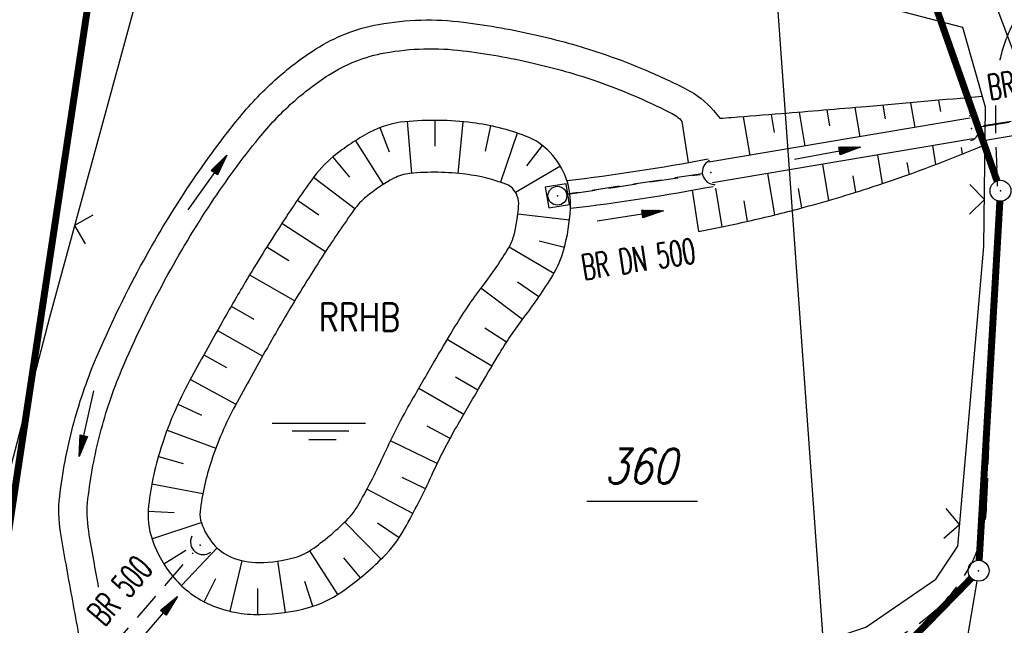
# Model space of a CAD drawing. Extents: x 0 to 1135, y 0 to 420.
# Tile 71 of 116: x 719 to 789, y 260 to 303. Entities that reach past the tile are written whole.
import ezdxf
from ezdxf.enums import TextEntityAlignment as Align

# ---------------------------------------------------------------- set-up
doc = ezdxf.new("R2010")
doc.units = 0
doc.header["$LTSCALE"] = 2
doc.header["$MEASUREMENT"] = 0
doc.linetypes.add('AUSGEZOGEN', pattern=[0])
doc.linetypes.add('GESTRICH-X2', pattern=[1.5, 1, -0.5])
doc.layers.get('0').update_dxf_attribs({"color": 8, "linetype": 'AUSGEZOGEN'})
for name, color, linetype in [('BOESCHG', 8, 'AUSGEZOGEN'), ('DURCHL', 200, 'GESTRICH-X2'), ('FBRTOP', 8, 'AUSGEZOGEN'), ('FLSTNR-BAB', 7, 'AUSGEZOGEN'), ('GRENZL', 8, 'AUSGEZOGEN'), ('GRENZL-BAB', 7, 'AUSGEZOGEN'), ('GRENZP-BAB', 7, 'AUSGEZOGEN'), ('KANAL', 200, 'GESTRICH-X2'), ('MULDE', 8, 'AUSGEZOGEN'), ('NZ', 8, 'AUSGEZOGEN'), ('PFEIL', 200, 'CONTINUOUS'), ('PFEILTOP', 8, 'AUSGEZOGEN'), ('Rinne', 200, 'CONTINUOUS'), ('RRB', 4, 'AUSGEZOGEN'), ('RRHB', 4, 'CONTINUOUS'), ('SCHSYMBOL', 200, 'AUSGEZOGEN'), ('TEXTO', 200, 'CONTINUOUS'), ('TEXTU', 4, 'CONTINUOUS'), ('WEG', 8, 'GESTRICH-X2'), ('ZAUN', 8, 'AUSGEZOGEN')]:
    doc.layers.add(name, color=color, linetype=linetype)
doc.styles.add('ROMANS', font='romans.shx', dxfattribs={"width": 0.8})

# ---------------------------------------------------------------- blocks, each defined once
blk = doc.blocks.new('GST')
at = {"color": 0}
blk.add_circle((0, 0), 0.75, dxfattribs=at)
blk.add_point((0, 0), dxfattribs=at)
blk = doc.blocks.new('40')
at = {"color": 0}
blk.add_arc((0.025, 0.311), 0.91, 192.5363, 347.4637, dxfattribs=at)
blk.add_point((0, 0), dxfattribs=at)
blk = doc.blocks.new('20')
blk.add_lwpolyline([(-0.754, -0.751), (0.754, -0.751), (0.754, 0.75), (-0.754, 0.75)], close=True)
blk.add_circle((0, 0), 0.676)
blk.add_point((0, 0))
blk = doc.blocks.new('PFEIL2')
at = {"color": 0}
for p, q in [((0.88, 0.002), (-2.401, -0.012)), ((0.881, -0.271), (0.879, 0.276)), ((0.879, 0.276), (2.429, 0.009)), ((0.911, 0.27), (0.879, 0.265)), ((0.965, 0.261), (0.879, 0.246)), ((1.019, 0.252), (0.879, 0.228)), ((1.073, 0.242), (0.879, 0.209)), ((1.127, 0.233), (0.879, 0.191)), ((1.181, 0.224), (0.879, 0.172)), ((1.235, 0.214), (0.879, 0.154)), ((1.289, 0.205), (0.879, 0.135)), ((1.343, 0.196), (0.879, 0.117)), ((1.397, 0.187), (0.879, 0.098)), ((1.451, 0.177), (0.879, 0.08)), ((1.505, 0.168), (0.879, 0.061)), ((1.559, 0.159), (0.88, 0.043)), ((1.613, 0.149), (0.88, 0.024)), ((1.668, 0.14), (0.88, 0.006)), ((1.722, 0.131), (0.88, -0.013)), ((1.776, 0.121), (0.88, -0.031)), ((1.83, 0.112), (0.88, -0.05)), ((1.884, 0.103), (0.88, -0.068)), ((1.938, 0.094), (0.88, -0.087)), ((1.992, 0.084), (0.88, -0.105)), ((2.046, 0.075), (0.88, -0.124)), ((2.1, 0.066), (0.88, -0.142)), ((2.154, 0.056), (0.88, -0.161)), ((2.208, 0.047), (0.88, -0.179)), ((2.262, 0.038), (0.881, -0.198)), ((2.316, 0.029), (0.881, -0.216)), ((2.37, 0.019), (0.881, -0.235)), ((2.424, 0.01), (0.881, -0.253)), ((2.429, 0.009), (0.881, -0.271))]:
    blk.add_line(p, q, dxfattribs=at)
blk = doc.blocks.new('ZL')
at = {"color": 0}
for p, q in [((-1.066, 1.055), (0, 0)), ((0, 0), (1.055, 1.066))]:
    blk.add_line(p, q, dxfattribs=at)
blk = doc.blocks.new('WASSER2')
at = {"layer": 'TEXTU'}
for p, q in [((-3.34, 0.005), (3.358, 0.005)), ((-1.904, -0.538), (2.16, -0.538)), ((-0.701, -1.159), (1.239, -1.159))]:
    blk.add_line(p, q, dxfattribs=at)

msp = doc.modelspace()

# ---------------------------------------------------------------- hatches: boundary and pattern name
at = {"layer": 'Rinne'}
h = msp.add_hatch(dxfattribs=at)
h.set_pattern_fill('ANSI31', color=256, scale=20, style=0)
edge = h.paths.add_edge_path()
edge.add_arc((1155.656, -2242.558), 2522.184, 99.43086, 99.683895, ccw=False)
edge.add_arc((887.295, -626.916), 884.407, 99.003551, 99.43086, ccw=False)
edge.add_arc((7865.435, -44667.495), 45474.395, 98.9888757, 99.0035505, ccw=False)
edge.add_arc((893.783, -594.836), 853.736, 98.881774, 98.988876, ccw=False)
edge.add_arc((774.345, 169.468), 80.155, 94.92834, 98.88177, ccw=False)
edge.add_arc((745.762, 500.943), 252.549, 274.92834, 277.15528)
edge.add_arc((775.591, 263.332), 13.073, 277.15528, 285.39417)
edge.add_arc((750.907, 352.981), 106.059, 285.39417, 288.28453)
edge.add_arc((1039.724, -1545.768), 1815.023, 99.546964, 99.747306, ccw=False)
edge.add_arc((850.351, -419.793), 673.234, 99.218015, 99.546965, ccw=False)
edge.add_arc((74345.819, -453292.252), 459470.628, 99.21719543, 99.21801488, ccw=False)
edge.add_arc((750.114, 238.882), 7.008, 99.00731, 99.21714, ccw=False)
edge.add_arc((1870.55, -6829.431), 7163.573, 98.9962, 99.0073128, ccw=False)
edge.add_arc((20211.835, -122681.43), 124458.451, 98.99353748, 98.99620358, ccw=False)
edge.add_arc((2641.993, -11668.774), 12064.016, 98.9801682, 98.9935375, ccw=False)
edge.add_arc((3231.703, -15400.423), 15841.973, 98.9684968, 98.9801636, ccw=False)
edge.add_arc((765.59, 225.605), 22.54, 97.66217, 98.9685, ccw=False)
edge.add_arc((1031.826, -1753.362), 2019.336, 97.52416, 97.662171, ccw=False)
edge.add_arc((776.12, 182.608), 66.551, 94.74165, 97.52416, ccw=False)
edge.add_arc((746.839, 535.619), 287.671, 274.74165, 276.07989)
edge.add_arc((775.796, 263.764), 14.279, 276.07989, 285.38728)
edge.add_arc((760.786, 318.304), 70.846, 285.38728, 289.56211)

# ---------------------------------------------------------------- linework, layer by layer
at = {"layer": 'BOESCHG'}
for p, q in [((782.669, 297.28), (782.967, 295.52)), ((784.667, 297.458), (784.803, 296.656)), ((786.719, 297.644), (786.915, 296.516)), ((774.67, 296.6), (775.08, 294.183)), ((776.67, 296.765), (776.861, 295.641)), ((778.67, 296.934), (779.023, 294.851)), ((780.67, 297.105), (780.832, 296.145)), ((746.566, 295.941), (746.894, 292.232)), ((748.564, 296.026), (748.559, 294.164)), ((750.561, 295.93), (750.212, 292.222)), ((770.667, 296.279), (771.136, 293.514)), ((772.669, 296.438), (772.888, 295.143)), ((744.622, 295.504), (745.293, 293.767)), ((752.539, 295.639), (752.16, 293.816)), ((754.467, 295.113), (753.27, 291.587)), ((742.858, 294.568), (744.854, 291.424)), ((756.252, 294.234), (755.122, 292.754)), ((784.232, 294.215), (784.462, 292.857)), ((786.284, 294.077), (786.364, 293.605)), ((741.24, 293.394), (742.428, 291.96)), ((769.164, 293.182), (769.164, 293.18)), ((780.288, 293.546), (780.637, 291.488)), ((782.406, 293.016), (782.553, 292.152)), ((757.56, 292.736), (754.342, 290.862)), ((776.344, 292.878), (776.784, 290.286)), ((739.861, 291.951), (742.831, 289.706)), ((772.401, 292.209), (772.903, 289.246)), ((778.515, 292.039), (778.714, 290.867)), ((769.151, 288.399), (768.705, 291.162)), ((774.61, 291.144), (774.847, 289.746)), ((738.709, 290.316), (740.245, 289.264)), ((770.702, 290.26), (770.952, 288.786)), ((758.212, 288.869), (754.513, 289.301)), ((737.598, 288.653), (740.719, 286.622)), ((757.845, 286.904), (756.042, 287.369)), ((736.521, 286.968), (738.098, 285.978)), ((757.097, 285.056), (753.877, 286.927)), ((735.281, 284.949), (738.51, 283.093)), ((754.839, 281.757), (751.865, 283.998)), ((756.014, 283.375), (754.479, 284.427)), ((733.956, 282.702), (735.569, 281.771)), ((732.968, 280.963), (736.214, 279.138)), ((753.692, 280.119), (752.131, 281.134)), ((752.65, 278.412), (749.446, 280.31)), ((731.994, 279.217), (733.622, 278.315)), ((731.03, 277.464), (734.3, 275.681)), ((751.637, 276.688), (750.029, 277.627)), ((750.632, 274.958), (747.407, 276.82)), ((730.13, 275.678), (731.822, 274.901)), ((749.646, 273.219), (748.01, 274.107)), ((729.362, 273.832), (732.85, 272.528)), ((748.734, 271.439), (745.38, 273.058)), ((728.734, 271.934), (730.525, 271.424)), ((747.885, 269.628), (746.207, 270.436)), ((728.273, 269.988), (731.931, 269.292)), ((746.982, 267.844), (743.692, 269.588)), ((727.999, 268.008), (729.859, 267.93)), ((728.274, 266.038), (731.81, 267.205)), ((744.706, 264.58), (742.097, 267.237)), ((745.99, 266.108), (744.446, 267.148)), ((729.128, 264.234), (730.705, 265.223)), ((730.384, 262.684), (732.944, 265.388)), ((741.612, 262.053), (739.597, 265.184)), ((733.883, 260.844), (734.742, 264.467)), ((737.858, 260.766), (737.307, 264.449)), ((743.217, 263.245), (742.038, 264.686)), ((732.009, 261.529), (732.865, 263.183)), ((739.808, 261.203), (739.242, 262.977)), ((735.865, 260.612), (735.866, 262.474))]:
    msp.add_line(p, q, dxfattribs=at)
for points in [[(787.818, 297.745, -0.001665), (779.478, 297.003, -0.001214), (773.393, 296.496, -0.00071), (769.833, 296.214, -0.000165), (769.005, 296.15)], [(758.02, 291.708, 0.007048), (757.97, 291.853, 0.10299), (756.828, 293.714, 0.112641), (755.063, 294.897, 0.060321), (751.247, 295.853, 0.055089), (746.414, 295.926, 0.100173), (743.852, 295.149, 0.048032), (741.279, 293.425, 0.065796), (739.73, 291.772, 0.011629), (737.51, 288.515, 0.00952), (734.969, 284.427, 0.005673)], [(734.969, 284.427, 0.005673), (733.309, 281.567, 0.003887), (730.968, 277.347, 0.045285), (729, 272.799, 0.050134), (728.033, 268.426, 0.114054), (728.307, 265.943, 0.091635), (729.843, 263.257, 0.116782), (732.488, 261.304, 0.106032), (736.034, 260.614, 0.062142), (739.508, 261.115, 0.08517), (741.835, 262.203, 0.044511), (744.844, 264.718, 0.068614), (746.385, 266.751, 0.020966), (748.343, 270.608, -0.023285), (750.122, 274.074, -0.001968), (751.685, 276.774, -0.002201), (753.103, 279.176, -0.028604), (754.945, 281.899, 0.025694), (757.013, 284.918, 0.072221), (757.812, 286.782, 0.049893), (758.282, 289.673, 0.002394), (758.285, 289.726, 0.10299)]]:
    msp.add_lwpolyline(points, format="xyb", dxfattribs=at)
for points in [[(766.271, 295.942), (766.711, 292.999)], [(767.007, 291.02), (767.449, 288.065)]]:
    msp.add_lwpolyline(points, dxfattribs=at)
at = {"layer": 'BOESCHG', "flags": 128}
msp.add_lwpolyline([(767.449, 288.065, 0.009863), (771.262, 288.857, 0.009863), (775.041, 289.798, 0.013954), (780.317, 291.382, 0.020829), (788.007, 294.288)], format="xyb", dxfattribs=at)
msp.add_lwpolyline([(738.167, 282.522, 0.005673), (736.55, 279.735, 0.003887), (734.237, 275.566, 0.045285), (732.537, 271.636, 0.050134), (731.731, 267.99, 0.114054), (731.82, 267.173, 0.091635), (732.685, 265.662, 0.116782), (733.95, 264.728, 0.106032), (735.963, 264.336, 0.062142), (738.524, 264.706, 0.08517), (739.711, 265.261, 0.044511), (742.212, 267.351, 0.068614), (743.139, 268.573, 0.020966), (744.955, 272.153, -0.023285), (746.893, 275.926, -0.001968), (748.471, 278.652, -0.002201), (749.905, 281.082, -0.028604), (751.986, 284.157, 0.025694), (753.837, 286.861, 0.072221), (754.215, 287.742, 0.049893), (754.566, 289.902, 0.102075), (754.468, 290.593, 0.10299), (754.119, 291.16, 0.112641), (753.73, 291.421, 0.060321), (750.783, 292.16, 0.055089), (746.767, 292.22, 0.100173), (745.618, 291.872, 0.048032), (743.638, 290.545, 0.065796), (742.756, 289.604, 0.011629), (740.634, 286.49, 0.00952)], format="xyb", close=True, dxfattribs=at)
at = {"layer": 'DURCHL'}
for p, q in [((792.832, 296.411), (787.623, 295.593)), ((767.739, 292.193), (758.011, 290.724)), ((725.294, 258.132), (731.226, 265.023))]:
    msp.add_line(p, q, dxfattribs=at)
at = {"layer": 'FBRTOP', "const_width": 0.5}
for points in [[(653.527, 213.384, 0.000575), (668.514, 214.352, 0.000867), (678.463, 215.022, 0.000165), (689.177, 215.767, 0.000404), (693.556, 216.077, 0.000004), (698.475, 216.428, -0.000016), (703.395, 216.78, -0.000001), (715.863, 217.671, 0.000009), (728.331, 218.561, 0.00001), (740.799, 219.453, -0.000012), (753.267, 220.344, -0.000007), (765.735, 221.235, 0.000008), (778.203, 222.125, 0.000004), (815.608, 224.799, -0.000002), (853.013, 227.472, -0.000001), (902.886, 231.036, 0.000001), (950, 234.403, 0.000002)], [(693.838, 212.087, 0.000004), (698.759, 212.438, -0.000016), (703.68, 212.79, -0.000001), (716.148, 213.681, 0.000009), (728.616, 214.572, 0.00001), (741.084, 215.463, -0.000012), (753.552, 216.354, -0.000007), (766.02, 217.245, 0.000008), (778.488, 218.136, 0.000004), (815.893, 220.809, -0.000002), (853.298, 223.482, -0.000001), (903.171, 227.046, 0.000001), (950, 230.392, 0.000002)]]:
    msp.add_lwpolyline(points, format="xyb", dxfattribs=at)
at = {"layer": 'FLSTNR-BAB'}
msp.add_line((759.457, 268.747), (767.385, 268.747), dxfattribs=at)
at = {"layer": 'GRENZL'}
for p, q in [((793.539, 291.596), (788.073, 306.188)), ((787.413, 263.011), (786.134, 255.536))]:
    msp.add_line(p, q, dxfattribs=at)
at = {"layer": 'GRENZL-BAB', "const_width": 0.5}
for points in [[(726.249, 321.246), (716.23, 254.845)], [(784.125, 305.155), (788.86, 291.688)], [(789.065, 290.231), (787.583, 264.499)], [(782.854, 258.956), (787.016, 263.214)]]:
    msp.add_lwpolyline(points, dxfattribs=at)
at = {"layer": 'KANAL'}
for p, q in [((787.764, 295.575), (792.673, 296.363)), ((758.07, 290.728), (767.584, 292.156))]:
    msp.add_line(p, q, dxfattribs=at)
at = {"layer": 'MULDE'}
for points in [[(723.395, 257.344, -0.000715), (723.138, 258.662, -0.001947), (722.983, 259.483, -0.001565), (722.114, 264.257, -0.003282), (721.722, 266.538, -0.070309), (721.664, 269.068, -0.034591), (722.613, 274.104, -0.036105), (724.238, 278.887, -0.024502), (727.466, 285.589, -0.021947), (730.786, 291.107, -0.023001), (734.414, 296.067, -0.039638), (737.096, 298.907, -0.042033), (740.027, 301.139, -0.097159), (744.517, 302.896, -0.076552), (750.612, 303.058, -0.024764), (755.969, 302.106, -0.02654), (760.851, 300.711, -0.018075), (763.673, 299.624, -0.016772), (766.626, 298.244, -0.099966), (768.535, 296.731, -0.010756), (769.005, 296.15)], [(724.452, 262.565, -0.000636), (724.104, 264.497, -0.003394), (723.743, 266.598, -0.070196), (723.69, 268.904, -0.033866), (724.566, 273.587, -0.03683), (726.104, 278.134, -0.024467), (729.235, 284.639, -0.021982), (732.515, 290.09, -0.024176), (735.941, 294.752, -0.038461), (738.356, 297.297, -0.041452), (740.945, 299.272, -0.097745), (744.988, 300.86, -0.075826), (750.565, 301.016, -0.025486), (755.604, 300.129, -0.027099), (760.23, 298.802, -0.017517), (762.761, 297.824, -0.016293), (765.404, 296.591, -0.133669), (766.271, 295.942, -0.060071)]]:
    msp.add_lwpolyline(points, format="xyb", dxfattribs=at)
at = {"layer": 'MULDE', "flags": 128}
for points in [[(786.911, 296.189), (768.206, 293.019)], [(787.161, 294.71), (768.457, 291.54)]]:
    msp.add_lwpolyline(points, dxfattribs=at)
at = {"layer": 'MULDE'}
for radius, start in [(151.111, 276.78147), (153.111, 276.79223)]:
    msp.add_arc((740.177, 441.762), radius, start, 280.66659, dxfattribs=at)
at = {"layer": 'NZ'}
msp.add_line((778.544, 228.724), (769.357, 357.295), dxfattribs=at)
at = {"layer": 'RRB', "flags": 128}
msp.add_lwpolyline([(734.968, 284.427, 0.005673), (733.309, 281.567, 0.003887), (730.968, 277.347, 0.045285), (729, 272.799, 0.050134), (728.033, 268.426, 0.114054), (728.307, 265.943, 0.091635), (729.843, 263.257, 0.116782), (732.488, 261.304, 0.106032), (736.034, 260.614, 0.062142), (739.508, 261.115, 0.08517), (741.835, 262.203, 0.044511), (744.844, 264.718, 0.068614), (746.385, 266.751, 0.020966), (748.343, 270.608, -0.023285), (750.122, 274.074, -0.001968), (751.685, 276.774, -0.002201), (753.103, 279.176, -0.028604), (754.945, 281.899, 0.025694), (757.013, 284.917, 0.072221), (757.812, 286.782, 0.049893), (758.282, 289.673, 0.102075), (757.97, 291.853, 0.10299), (756.828, 293.714, 0.112641), (755.062, 294.897, 0.060321), (751.247, 295.853, 0.055089), (746.414, 295.926, 0.100173), (743.852, 295.149, 0.048032), (741.279, 293.425, 0.065796), (739.73, 291.772, 0.011629), (737.51, 288.515, 0.00952)], format="xyb", close=True, dxfattribs=at)
at = {"layer": 'WEG'}
for points in [[(788.97, 299.935, -0.051059), (789.667, 302.241, -0.10112), (791.968, 305.622, -0.069626), (795.421, 308.155, -0.040935), (802.074, 311.062, -0.010001), (810.33, 313.708, -0.025245), (813.669, 314.524, -0.011548), (827.373, 316.821, -0.008383), (846.361, 319.231, -0.000233), (856.38, 320.327, 0.000284), (864.585, 321.226, 0.000669), (872.731, 322.134, 0.000575), (882.198, 323.213, 0.037189), (890.66, 324.831, 0.038835), (898.436, 327.59, 0.017626), (903.04, 329.836, 0.025374), (906.094, 331.666, 0.007937), (908.952, 333.648, 0.024827), (909.823, 334.341, 0.008419), (910.261, 334.74, 0.000504), (917.472, 341.542, 0.004425), (920.776, 344.722, 0.002652), (926.214, 350.104)], [(736.338, 253.804, 0.061465), (736.563, 252.907, 0.091125), (736.891, 252.372, 0.102589), (738.226, 251.391, 0.106997), (739.778, 251.05, 0.03623), (743.282, 251.293, 0.006908), (761.46, 254.142, 0.001923), (770.154, 255.663, 0.003828), (774.512, 256.477, 0.059067), (780.692, 258.459, 0.08095), (784.64, 261.101, 0.093859), (787.168, 264.552, 0.101896), (788.114, 268.384), (788.61, 281.158), (788.888, 288.298, 0.023948), (788.849, 292.639, -0.016516), (788.743, 297.097, -0.093836)]]:
    msp.add_lwpolyline(points, format="xyb", dxfattribs=at)
at = {"layer": 'ZAUN'}
msp.add_lwpolyline([(787.917, 286.985), (788.04, 296.967), (786.414, 302.674), (756.844, 310.401), (730.553, 317.173), (720.941, 281.909), (712.395, 249.196), (725.88, 251.083), (731.172, 254.339), (736.338, 253.804), (741.069, 252.92), (773.831, 257.83), (779.455, 259.701), (784.482, 263.135), (786.048, 265.521)], close=True, dxfattribs=at)

# ---------------------------------------------------------------- block references
at = {"layer": 'GRENZP-BAB'}
for p in [(789.109, 290.98), (787.54, 263.751)]:
    msp.add_blockref('GST', p, dxfattribs=at)
at = {"layer": 'PFEIL'}
for p, rotation in [((790.392, 294.985), 9.2833041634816), ((762.558, 289.177), 8.573104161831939), ((728.517, 260.066), 49.20650416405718)]:
    msp.add_blockref('PFEIL2', p, dxfattribs=dict(at, rotation=rotation))
at = {"layer": 'PFEILTOP'}
for p, rotation in [((776.695, 293.663), 10.37270586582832), ((732.236, 291.564), 54.24401705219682), ((723.588, 274.297), 256.951807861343)]:
    msp.add_blockref('PFEIL2', p, dxfattribs=dict(at, rotation=rotation))
at = {"layer": 'RRB'}
msp.add_blockref('WASSER2', (740.235, 274.322), dxfattribs=at)
at = {"layer": 'SCHSYMBOL'}
for name, p, rotation in [('40', (787.036, 295.449), 94.087605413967), ('40', (768.332, 292.279), 283.6898967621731), ('20', (757.343, 290.623), 9.24443595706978), ('40', (731.728, 265.592), 319.657268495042)]:
    msp.add_blockref(name, p, dxfattribs=dict(at, rotation=rotation))
at = {"layer": 'ZAUN'}
for p, rotation in [((787.959, 290.355), 89.29587505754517), ((722.732, 288.48), 254.7540134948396), ((786.182, 267.06), 85.023078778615)]:
    msp.add_blockref('ZL', p, dxfattribs=dict(at, rotation=rotation))

# ---------------------------------------------------------------- texts
at = {"layer": 'FLSTNR-BAB', "style": 'ROMANS', "oblique": 15, "width": 0.8}
msp.add_text('360', height=2.5, dxfattribs=at).set_placement((760.707, 269.997))
at = {"layer": 'RRHB', "style": 'ROMANS', "width": 0.8}
msp.add_text('RRHB', height=2, dxfattribs=at).set_placement((740.228, 280.913))
at = {"layer": 'TEXTO', "style": 'ROMANS', "width": 0.6}
for s, rotation, p in [('BR 500', 9.2833, (791.042, 297.92)), ('BR DN 500', 8.5731, (763.289, 285.197)), ('BR 500', 49.2065, (726.653, 261.742))]:
    msp.add_text(s, height=1.8, rotation=rotation, dxfattribs=at).set_placement(p, align=Align.CENTER)

doc.saveas('drawing.dxf')
